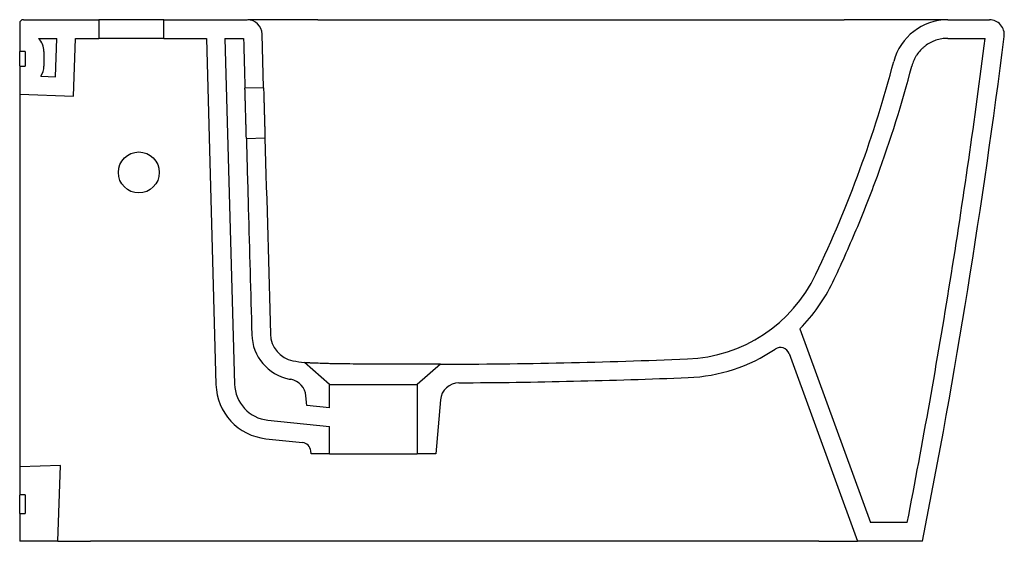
# Model space of a CAD drawing. Header units: millimetres. Extents: x 7071.326 to 7071.855, y 2641.302 to 2641.582.
import ezdxf

# ---------------------------------------------------------------- set-up
doc = ezdxf.new("R2010")
doc.units = ezdxf.units.MM
doc.layers.add('SANINDUSA', color=3, linetype='Continuous')

msp = doc.modelspace()

# ---------------------------------------------------------------- linework, layer by layer
at = {"layer": 'SANINDUSA'}
for p, q in [((7071.325710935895, 2641.580124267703), (7071.325710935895, 2641.565124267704)), ((7071.327710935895, 2641.582124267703), (7071.368210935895, 2641.582124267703)), ((7071.368210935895, 2641.582124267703), (7071.368210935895, 2641.572124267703)), ((7071.403210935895, 2641.582124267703), (7071.368210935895, 2641.582124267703)), ((7071.403210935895, 2641.572124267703), (7071.403210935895, 2641.582124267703)), ((7071.403210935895, 2641.582124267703), (7071.447936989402, 2641.582124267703)), ((7071.824283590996, 2641.582124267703), (7071.846642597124, 2641.582124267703)), ((7071.335852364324, 2641.572124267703), (7071.345704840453, 2641.572124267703)), ((7071.34498313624, 2641.551457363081), (7071.345704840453, 2641.572124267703)), ((7071.354628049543, 2641.541114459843), (7071.355710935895, 2641.572124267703)), ((7071.355710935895, 2641.572124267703), (7071.368210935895, 2641.572124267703)), ((7071.355710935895, 2641.572124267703), (7071.368210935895, 2641.572124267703)), ((7071.403210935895, 2641.572124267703), (7071.368210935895, 2641.572124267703)), ((7071.403210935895, 2641.572124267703), (7071.425977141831, 2641.572124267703)), ((7071.425977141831, 2641.572124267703), (7071.43114128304, 2641.386215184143)), ((7071.435980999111, 2641.572124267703), (7071.445984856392, 2641.572124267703)), ((7071.435980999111, 2641.572124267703), (7071.441137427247, 2641.386492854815)), ((7071.45672443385, 2641.54563834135), (7071.455934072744, 2641.574352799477)), ((7071.824283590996, 2641.572124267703), (7071.844372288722, 2641.572124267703)), ((7071.328710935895, 2641.565124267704), (7071.325710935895, 2641.565124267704)), ((7071.328710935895, 2641.565124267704), (7071.328710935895, 2641.557124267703)), ((7071.338710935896, 2641.565124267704), (7071.338710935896, 2641.557124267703)), ((7071.325710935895, 2641.557124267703), (7071.328710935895, 2641.557124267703)), ((7071.325710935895, 2641.557124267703), (7071.325710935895, 2641.542124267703)), ((7071.337132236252, 2641.551731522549), (7071.34498313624, 2641.551457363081)), ((7071.45672443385, 2641.54563834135), (7071.446728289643, 2641.545360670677)), ((7071.325710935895, 2641.542124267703), (7071.354628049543, 2641.541114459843)), ((7071.325710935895, 2641.542124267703), (7071.325710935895, 2641.512124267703)), ((7071.447478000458, 2641.518371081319), (7071.457474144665, 2641.518648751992)), ((7071.325710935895, 2641.512124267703), (7071.325710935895, 2641.372124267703)), ((7071.744823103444, 2641.4162259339), (7071.782713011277, 2641.312124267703)), ((7071.739043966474, 2641.402865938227), (7071.775710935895, 2641.302124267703)), ((7071.492210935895, 2641.386280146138), (7071.478699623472, 2641.398025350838)), ((7071.55171018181, 2641.397145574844), (7071.539210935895, 2641.386280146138)), ((7071.492210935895, 2641.386280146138), (7071.539210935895, 2641.386280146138)), ((7071.492210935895, 2641.37372634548), (7071.492210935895, 2641.386280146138)), ((7071.539210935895, 2641.386280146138), (7071.539210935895, 2641.34914623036)), ((7071.479947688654, 2641.375015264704), (7071.47950054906, 2641.380126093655)), ((7071.492210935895, 2641.37372634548), (7071.479947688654, 2641.375015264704)), ((7071.55174095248, 2641.378064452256), (7071.549210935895, 2641.34914623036)), ((7071.325710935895, 2641.372124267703), (7071.325710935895, 2641.342124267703)), ((7071.459039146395, 2641.367157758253), (7071.492210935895, 2641.363671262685)), ((7071.492210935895, 2641.34914623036), (7071.492210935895, 2641.363671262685)), ((7071.457993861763, 2641.357212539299), (7071.477624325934, 2641.355149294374)), ((7071.482210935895, 2641.34914623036), (7071.482082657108, 2641.350612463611)), ((7071.492210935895, 2641.34914623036), (7071.482210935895, 2641.34914623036)), ((7071.492210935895, 2641.34914623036), (7071.539210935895, 2641.34914623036)), ((7071.549210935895, 2641.34914623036), (7071.539210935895, 2641.34914623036)), ((7071.347705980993, 2641.342892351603), (7071.325710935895, 2641.342124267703)), ((7071.325710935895, 2641.342124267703), (7071.325710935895, 2641.327124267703)), ((7071.346282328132, 2641.302124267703), (7071.347705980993, 2641.342892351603)), ((7071.328710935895, 2641.327124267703), (7071.325710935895, 2641.327124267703)), ((7071.328710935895, 2641.327124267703), (7071.328710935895, 2641.317124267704)), ((7071.325710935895, 2641.317124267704), (7071.328710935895, 2641.317124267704)), ((7071.325710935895, 2641.317124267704), (7071.325710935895, 2641.302124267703)), ((7071.802482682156, 2641.312124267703), (7071.782713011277, 2641.312124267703)), ((7071.346282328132, 2641.302124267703), (7071.325710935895, 2641.302124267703)), ((7071.346282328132, 2641.302124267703), (7071.363796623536, 2641.302124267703)), ((7071.755030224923, 2641.302124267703), (7071.363796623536, 2641.302124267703)), ((7071.755030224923, 2641.302124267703), (7071.775710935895, 2641.302124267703)), ((7071.810710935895, 2641.302124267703), (7071.775710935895, 2641.302124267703))]:
    msp.add_line(p, q, dxfattribs=at)
msp.add_circle((7071.389710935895, 2641.500124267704), 0.01100000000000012, dxfattribs=at)
for centre, radius, start, end in [((7071.327710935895, 2641.580124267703), 0.002000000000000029, 90, 180), ((7071.447934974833, 2641.574122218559), 0.00800242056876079, 1.651189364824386, 89.44796853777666), ((7071.824283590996, 2641.552124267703), 0.03000000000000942, 90, 165.3063543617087), ((7071.846642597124, 2641.574124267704), 0.008000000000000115, 352.772264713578, 90), ((7071.328710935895, 2641.565124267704), 0.01, 0, 44.42700398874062), ((7067.894635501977, 2642.075101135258), 3.991633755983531, 348.8341728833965, 352.7754306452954), ((7071.170735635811, 2641.723503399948), 0.6456446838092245, 334.4942232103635, 345.3070615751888), ((7071.328710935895, 2641.557124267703), 0.01, 327.3657343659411, 0), ((7071.681253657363, 2641.47993563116), 0.08000000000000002, 272.2677455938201, 334.4942088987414), ((7071.681253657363, 2641.47993563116), 0.08999999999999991, 314.9368647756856, 334.4942088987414), ((7071.475393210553, 2641.413770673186), 0.02500000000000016, 181.5911402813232, 258.8224402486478), ((7071.475393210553, 2641.413770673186), 0.01500000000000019, 181.5911402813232, 258.8224402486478), ((7071.734345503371, 2641.40115583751), 0.005000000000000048, 20.00000000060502, 123.9771019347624), ((7071.681253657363, 2641.47993563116), 0.09, 272.2677455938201, 303.9771019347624), ((7071.46112971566, 2641.38704819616), 0.03000000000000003, 181.5911402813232, 263.9999999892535), ((7071.46112971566, 2641.38704819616), 0.02000000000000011, 181.5911402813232, 263.9999999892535), ((7071.469538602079, 2641.379254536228), 0.01000000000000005, 4.999999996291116, 79.26719607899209), ((7071.561702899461, 2641.377192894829), 0.01000000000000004, 90.35012034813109, 175.0000000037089), ((7071.477101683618, 2641.350176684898), 0.004999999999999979, 4.999999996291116, 83.99999998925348)]:
    msp.add_arc(centre, radius, start, end, dxfattribs=at)
for points, knots in [([(7071.485918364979, 2641.582124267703), (7071.484260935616, 2641.582124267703), (7071.480960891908, 2641.582124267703), (7071.476088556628, 2641.582124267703), (7071.471391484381, 2641.582124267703), (7071.466936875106, 2641.582124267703), (7071.462811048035, 2641.582124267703), (7071.459085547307, 2641.582124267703), (7071.455802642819, 2641.582124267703), (7071.453036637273, 2641.582124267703), (7071.45084952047, 2641.582124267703), (7071.449205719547, 2641.582124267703), (7071.448643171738, 2641.582124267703), (7071.448362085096, 2641.582124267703)], [0, 0, 0, 0, 0.09121139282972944, 0.1816074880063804, 0.2727692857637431, 0.3638158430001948, 0.4540947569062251, 0.5451823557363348, 0.6363256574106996, 0.7267313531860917, 0.8179728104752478, 0.9090469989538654, 1, 1, 1, 1]), ([(7071.82370200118, 2641.582124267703), (7071.823670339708, 2641.582124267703), (7071.823507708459, 2641.582124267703), (7071.822507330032, 2641.582124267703), (7071.821002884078, 2641.582124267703), (7071.819362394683, 2641.582124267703), (7071.817145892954, 2641.582124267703), (7071.814186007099, 2641.582124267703), (7071.810828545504, 2641.582124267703), (7071.807661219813, 2641.582124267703), (7071.804846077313, 2641.582124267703), (7071.801958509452, 2641.582124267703), (7071.799013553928, 2641.582124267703), (7071.796103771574, 2641.582124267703), (7071.793213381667, 2641.582124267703), (7071.790345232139, 2641.582124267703), (7071.787416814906, 2641.582124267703), (7071.784724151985, 2641.582124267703), (7071.782251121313, 2641.582124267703), (7071.779976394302, 2641.582124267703), (7071.777742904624, 2641.582124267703), (7071.775474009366, 2641.582124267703), (7071.773132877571, 2641.582124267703), (7071.770794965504, 2641.582124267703), (7071.769250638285, 2641.582124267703), (7071.768596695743, 2641.582124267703)], [0, 0, 0, 0, 0.01857852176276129, 0.09542980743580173, 0.1455108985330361, 0.1955783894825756, 0.2460977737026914, 0.3181919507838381, 0.391261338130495, 0.4376917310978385, 0.4839102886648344, 0.5302280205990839, 0.5734544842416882, 0.6172922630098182, 0.6583411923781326, 0.6980514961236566, 0.7389902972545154, 0.7812846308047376, 0.8103087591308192, 0.8417770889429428, 0.8757103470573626, 0.9029784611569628, 0.9359214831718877, 0.9728660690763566, 1, 1, 1, 1]), ([(7071.802482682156, 2641.312124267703), (7071.806687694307, 2641.333667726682), (7071.810716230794, 2641.355246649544), (7071.818415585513, 2641.398465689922), (7071.822086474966, 2641.420106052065), (7071.832561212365, 2641.485119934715), (7071.838824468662, 2641.528576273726), (7071.844372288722, 2641.572124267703)], [0, 0, 0, 0, 0.25, 0.25, 0.5, 0.5, 1, 1, 1, 1]), ([(7071.824283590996, 2641.572124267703), (7071.823178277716, 2641.572124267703), (7071.822088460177, 2641.572033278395), (7071.819938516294, 2641.571676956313), (7071.818878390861, 2641.571411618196), (7071.817311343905, 2641.570877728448), (7071.816797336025, 2641.570678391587), (7071.815793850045, 2641.570241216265), (7071.815303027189, 2641.570002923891), (7071.813862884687, 2641.569229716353), (7071.812945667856, 2641.568636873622), (7071.811636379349, 2641.567627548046), (7071.811212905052, 2641.567272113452), (7071.810403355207, 2641.566533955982), (7071.810015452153, 2641.566149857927), (7071.808901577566, 2641.564953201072), (7071.808225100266, 2641.564096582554), (7071.80731251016, 2641.562720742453), (7071.807025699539, 2641.562246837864), (7071.806496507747, 2641.561285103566), (7071.806252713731, 2641.560795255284), (7071.805582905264, 2641.559299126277), (7071.805218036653, 2641.558266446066), (7071.804937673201, 2641.557197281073)], [0, 0, 0, 0, 0.1249999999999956, 0.1249999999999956, 0.2499999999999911, 0.2499999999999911, 0.3124999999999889, 0.3124999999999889, 0.3749999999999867, 0.3749999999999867, 0.4999999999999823, 0.4999999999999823, 0.5624999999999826, 0.5624999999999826, 0.6249999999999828, 0.6249999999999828, 0.7499999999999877, 0.7499999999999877, 0.8124999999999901, 0.8124999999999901, 0.8749999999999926, 0.8749999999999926, 1, 1, 1, 1]), ([(7071.762482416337, 2641.441181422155), (7071.766925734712, 2641.450494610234), (7071.77114544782, 2641.459904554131), (7071.777140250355, 2641.474164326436), (7071.779082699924, 2641.478941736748), (7071.78285578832, 2641.488544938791), (7071.784685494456, 2641.493368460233), (7071.793541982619, 2641.517572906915), (7071.799703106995, 2641.537235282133), (7071.804937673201, 2641.557197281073)], [0, 0, 0, 0, 0.2500000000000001, 0.2500000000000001, 0.3750000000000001, 0.3750000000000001, 0.5000000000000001, 0.5000000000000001, 1, 1, 1, 1]), ([(7071.447478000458, 2641.518371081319), (7071.447478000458, 2641.518371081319), (7071.447475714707, 2641.518458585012), (7071.447468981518, 2641.51871572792), (7071.447466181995, 2641.518822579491), (7071.447459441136, 2641.519079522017), (7071.447455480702, 2641.519230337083), (7071.447442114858, 2641.519738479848), (7071.447431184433, 2641.520153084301), (7071.447411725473, 2641.520887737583), (7071.447404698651, 2641.521152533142), (7071.447389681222, 2641.521717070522), (7071.447381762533, 2641.522014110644), (7071.447356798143, 2641.522948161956), (7071.447338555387, 2641.523627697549), (7071.447308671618, 2641.524734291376), (7071.447298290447, 2641.525117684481), (7071.447277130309, 2641.525896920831), (7071.447255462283, 2641.526692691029), (7071.447232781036, 2641.527521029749), (7071.447209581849, 2641.528365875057), (7071.447197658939, 2641.528798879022), (7071.447161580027, 2641.530105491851), (7071.447137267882, 2641.530981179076), (7071.447100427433, 2641.532301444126), (7071.44708808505, 2641.532742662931), (7071.447063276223, 2641.533627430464), (7071.447050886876, 2641.534068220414), (7071.447014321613, 2641.535366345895), (7071.44699052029, 2641.536207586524), (7071.446955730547, 2641.537432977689), (7071.446944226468, 2641.537837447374), (7071.446921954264, 2641.538619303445), (7071.446911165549, 2641.538997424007), (7071.446879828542, 2641.540094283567), (7071.446860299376, 2641.540775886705), (7071.446824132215, 2641.542035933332), (7071.446808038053, 2641.542595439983), (7071.44678693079, 2641.543328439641), (7071.446780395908, 2641.543555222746), (7071.446768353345, 2641.543972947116), (7071.446762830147, 2641.544164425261), (7071.446748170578, 2641.544672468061), (7071.446740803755, 2641.544927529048), (7071.446733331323, 2641.545186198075), (7071.446731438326, 2641.545251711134), (7071.446728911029, 2641.545339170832), (7071.446728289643, 2641.545360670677), (7071.446728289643, 2641.545360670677)], [0, 0, 0, 0, 0.06250000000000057, 0.06250000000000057, 0.09375000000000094, 0.09375000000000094, 0.1250000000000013, 0.1250000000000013, 0.1875000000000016, 0.1875000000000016, 0.2187500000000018, 0.2187500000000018, 0.2500000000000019, 0.2500000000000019, 0.312500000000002, 0.312500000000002, 0.343750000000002, 0.343750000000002, 0.375000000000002, 0.4062500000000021, 0.4062500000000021, 0.4375000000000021, 0.4375000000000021, 0.5000000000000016, 0.5000000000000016, 0.5312500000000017, 0.5312500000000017, 0.5625000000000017, 0.5625000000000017, 0.6250000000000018, 0.6250000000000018, 0.6562500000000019, 0.6562500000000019, 0.6875000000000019, 0.6875000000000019, 0.7500000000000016, 0.7500000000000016, 0.8125000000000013, 0.8125000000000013, 0.843750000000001, 0.843750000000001, 0.8750000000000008, 0.8750000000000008, 0.9375000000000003, 0.9375000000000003, 0.9687500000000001, 0.9687500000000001, 1, 1, 1, 1]), ([(7071.45672443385, 2641.54563834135), (7071.45672443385, 2641.54563834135), (7071.456726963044, 2641.54555084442), (7071.456734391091, 2641.545293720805), (7071.456737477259, 2641.545186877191), (7071.456744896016, 2641.544929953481), (7071.456749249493, 2641.54477914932), (7071.456763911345, 2641.5442710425), (7071.45677586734, 2641.543856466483), (7071.456797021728, 2641.543121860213), (7071.456804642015, 2641.542857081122), (7071.456820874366, 2641.542292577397), (7071.456829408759, 2641.541995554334), (7071.456856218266, 2641.541061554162), (7071.456875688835, 2641.540382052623), (7071.456907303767, 2641.539275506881), (7071.456918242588, 2641.538892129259), (7071.456940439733, 2641.538112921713), (7071.456963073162, 2641.53731717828), (7071.456986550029, 2641.536488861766), (7071.457010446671, 2641.535644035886), (7071.457022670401, 2641.535211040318), (7071.457059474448, 2641.533904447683), (7071.457084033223, 2641.53302876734), (7071.45712087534, 2641.531708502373), (7071.457133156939, 2641.53126728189), (7071.457157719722, 2641.530382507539), (7071.45716992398, 2641.529941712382), (7071.457205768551, 2641.528643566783), (7071.457228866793, 2641.527802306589), (7071.45726232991, 2641.526576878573), (7071.457273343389, 2641.526172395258), (7071.457294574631, 2641.525390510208), (7071.457304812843, 2641.525012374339), (7071.457334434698, 2641.523915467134), (7071.457352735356, 2641.523233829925), (7071.457386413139, 2641.521973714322), (7071.457401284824, 2641.521414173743), (7071.457420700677, 2641.520681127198), (7071.457426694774, 2641.520454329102), (7071.457437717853, 2641.520036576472), (7071.457442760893, 2641.519845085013), (7071.457456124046, 2641.519337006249), (7071.457462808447, 2641.519081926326), (7071.457469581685, 2641.518823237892), (7071.457471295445, 2641.518757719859), (7071.457473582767, 2641.518670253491), (7071.457474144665, 2641.518648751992), (7071.457474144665, 2641.518648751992)], [0, 0, 0, 0, 0.06249999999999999, 0.06249999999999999, 0.09375000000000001, 0.09375000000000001, 0.1250000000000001, 0.1250000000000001, 0.1875000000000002, 0.1875000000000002, 0.2187500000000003, 0.2187500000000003, 0.2500000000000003, 0.2500000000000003, 0.3125000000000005, 0.3125000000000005, 0.3437500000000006, 0.3437500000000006, 0.3750000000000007, 0.4062500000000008, 0.4062500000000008, 0.4375000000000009, 0.4375000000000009, 0.5000000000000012, 0.5000000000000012, 0.5312500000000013, 0.5312500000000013, 0.5625000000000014, 0.5625000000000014, 0.6250000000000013, 0.6250000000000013, 0.6562500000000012, 0.6562500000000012, 0.6875000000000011, 0.6875000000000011, 0.7500000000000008, 0.7500000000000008, 0.8125000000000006, 0.8125000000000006, 0.8437500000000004, 0.8437500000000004, 0.8750000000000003, 0.8750000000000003, 0.9375000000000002, 0.9375000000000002, 0.9687500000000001, 0.9687500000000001, 1, 1, 1, 1]), ([(7071.447478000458, 2641.518371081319), (7071.447824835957, 2641.505885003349), (7071.448171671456, 2641.493398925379), (7071.448518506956, 2641.480912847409), (7071.449146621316, 2641.458300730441), (7071.449774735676, 2641.435688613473), (7071.450402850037, 2641.413076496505)], [0.05473773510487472, 0.05473773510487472, 0.05473773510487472, 0.05473773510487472, 0.09221041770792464, 0.09221041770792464, 0.09221041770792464, 0.1600729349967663, 0.1600729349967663, 0.1600729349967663, 0.1600729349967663]), ([(7071.55171018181, 2641.397145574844), (7071.55171018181, 2641.397145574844), (7071.551473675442, 2641.39714594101), (7071.550889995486, 2641.397146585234), (7071.550758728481, 2641.397146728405), (7071.550466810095, 2641.397147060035), (7071.550305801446, 2641.397147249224), (7071.549780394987, 2641.397147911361), (7071.549376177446, 2641.397148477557), (7071.54800710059, 2641.397150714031), (7071.54688734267, 2641.39715295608), (7071.545223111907, 2641.397156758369), (7071.544875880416, 2641.397157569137), (7071.544160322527, 2641.397159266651), (7071.543792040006, 2641.397160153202), (7071.542656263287, 2641.39716291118), (7071.541059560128, 2641.397166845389), (7071.539300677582, 2641.397171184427), (7071.537919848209, 2641.397174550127), (7071.537449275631, 2641.397175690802), (7071.536487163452, 2641.397178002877), (7071.535994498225, 2641.397179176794), (7071.533504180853, 2641.397185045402), (7071.531411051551, 2641.397189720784), (7071.528124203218, 2641.39719691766), (7071.527003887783, 2641.397199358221), (7071.525285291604, 2641.397203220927), (7071.524705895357, 2641.397204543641), (7071.523547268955, 2641.397207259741), (7071.522966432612, 2641.397208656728), (7071.52005476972, 2641.397215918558), (7071.517701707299, 2641.397222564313), (7071.514730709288, 2641.397233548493), (7071.514135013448, 2641.397235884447), (7071.512940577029, 2641.397240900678), (7071.512343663, 2641.397243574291), (7071.510566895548, 2641.397252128), (7071.509395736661, 2641.397258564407), (7071.505921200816, 2641.397280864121), (7071.503656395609, 2641.397299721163), (7071.500338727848, 2641.397337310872), (7071.499261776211, 2641.397351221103), (7071.497170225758, 2641.397381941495), (7071.496154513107, 2641.397398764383), (7071.494182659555, 2641.397435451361), (7071.493226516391, 2641.397455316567), (7071.491374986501, 2641.397498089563), (7071.490475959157, 2641.397521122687), (7071.487924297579, 2641.397592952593), (7071.48640116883, 2641.397644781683), (7071.484383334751, 2641.397723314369), (7071.483755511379, 2641.397749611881), (7071.482883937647, 2641.397788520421), (7071.482606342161, 2641.397801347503), (7071.482080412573, 2641.397826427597), (7071.481831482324, 2641.397838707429), (7071.480656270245, 2641.397898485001), (7071.479936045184, 2641.397941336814), (7071.479321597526, 2641.397981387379), (7071.47921314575, 2641.397988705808), (7071.479026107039, 2641.398001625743), (7071.478947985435, 2641.398007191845), (7071.478761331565, 2641.398020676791), (7071.478699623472, 2641.398025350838), (7071.478699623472, 2641.398025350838)], [0, 0, 0, 0, 0.06250000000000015, 0.06250000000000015, 0.0781250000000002, 0.0781250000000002, 0.09375000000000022, 0.09375000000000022, 0.1250000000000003, 0.1250000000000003, 0.1875000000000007, 0.1875000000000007, 0.2031250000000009, 0.2031250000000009, 0.218750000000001, 0.218750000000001, 0.2500000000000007, 0.2812500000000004, 0.2812500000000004, 0.2968750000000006, 0.2968750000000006, 0.3125000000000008, 0.3125000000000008, 0.375, 0.375, 0.40625, 0.40625, 0.4218749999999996, 0.4218749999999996, 0.4374999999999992, 0.4374999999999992, 0.4999999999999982, 0.4999999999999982, 0.515624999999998, 0.515624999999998, 0.5312499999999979, 0.5312499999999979, 0.5624999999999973, 0.5624999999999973, 0.6249999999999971, 0.6249999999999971, 0.6562499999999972, 0.6562499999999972, 0.6874999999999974, 0.6874999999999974, 0.7187499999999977, 0.7187499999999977, 0.7499999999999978, 0.7499999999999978, 0.8124999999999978, 0.8124999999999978, 0.8437499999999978, 0.8437499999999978, 0.8593749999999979, 0.8593749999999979, 0.874999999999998, 0.874999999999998, 0.9374999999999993, 0.9374999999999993, 0.9531249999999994, 0.9531249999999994, 0.9687499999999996, 0.9687499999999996, 1, 1, 1, 1]), ([(7071.561641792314, 2641.387192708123), (7071.58217561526, 2641.3873181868), (7071.602711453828, 2641.387614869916), (7071.643769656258, 2641.388552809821), (7071.664294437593, 2641.389193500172), (7071.684814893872, 2641.390006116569)], [0, 0, 0, 0, 0.5, 0.5, 1, 1, 1, 1])]:
    msp.add_open_spline(points, degree=3, knots=knots, dxfattribs=at)
for points, degree in [([(7071.485918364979, 2641.582124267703), (7071.580144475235, 2641.582124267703), (7071.67437058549, 2641.582124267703), (7071.768596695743, 2641.582124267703)], 3), ([(7071.445984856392, 2641.572124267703), (7071.446232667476, 2641.563203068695), (7071.446480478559, 2641.554281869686), (7071.446728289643, 2641.545360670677)], 3), ([(7071.325710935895, 2641.557299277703), (7071.325710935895, 2641.565124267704)], 1), ([(7071.457474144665, 2641.518648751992), (7071.458449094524, 2641.483550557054), (7071.459424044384, 2641.448452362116), (7071.460398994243, 2641.413354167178)], 3), ([(7071.47248545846, 2641.399055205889), (7071.474557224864, 2641.398645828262), (7071.476628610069, 2641.398303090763), (7071.478699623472, 2641.398025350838)], 3), ([(7071.55171018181, 2641.397145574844), (7071.595951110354, 2641.397294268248), (7071.640187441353, 2641.398246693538), (7071.684419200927, 2641.399998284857)], 3), ([(7071.470546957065, 2641.389244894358), (7071.470831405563, 2641.389188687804), (7071.471116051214, 2641.389133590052), (7071.471400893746, 2641.389079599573)], 3), ([(7071.325710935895, 2641.317124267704), (7071.325710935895, 2641.326949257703)], 1)]:
    msp.add_open_spline(points, degree=degree, dxfattribs=at)

doc.saveas('drawing.dxf')
